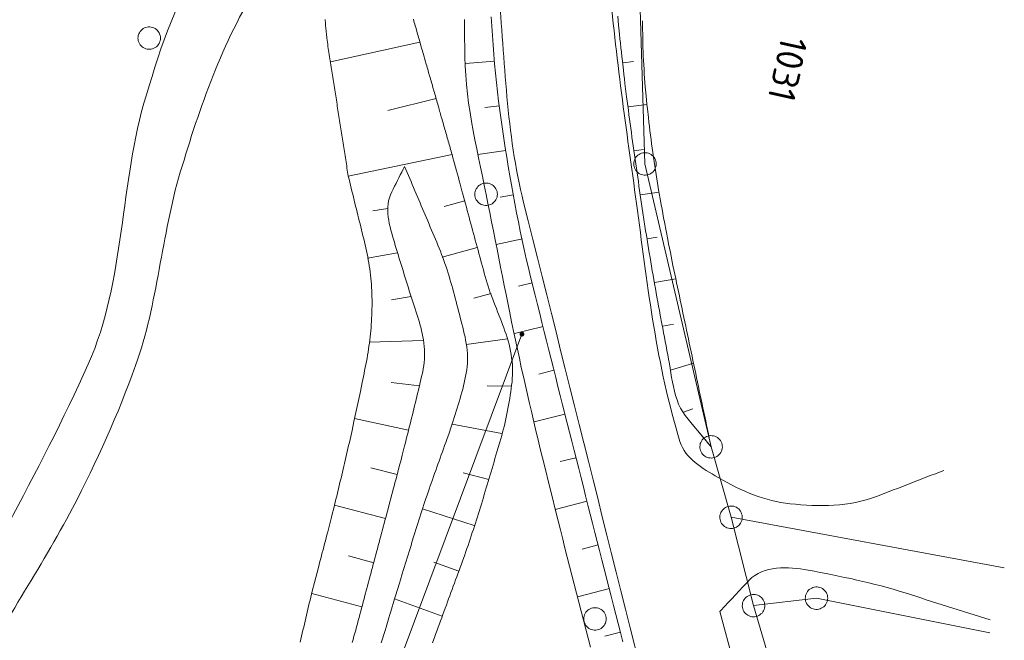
# Model space of a CAD drawing. Header units: metres. Extents: x 3425540 to 3446143, y 5432760 to 5444637.
# Tile 160 of 256: x 3436002 to 3436068, y 5439991 to 5440033. Entities that reach past the tile are written whole.
import ezdxf
from ezdxf.enums import TextEntityAlignment as Align

# ---------------------------------------------------------------- set-up
doc = ezdxf.new("R2010")
doc.units = ezdxf.units.M
for name, color, linetype, lineweight in [('B_Bestand', 9, 'Continuous', 18), ('B_Böschung', 9, 'Continuous', 18), ('B_Flurgrenzen', 9, 'Continuous', 18)]:
    doc.layers.add(name, color=color, linetype=linetype, lineweight=lineweight)
doc.styles.get("Standard").update_dxf_attribs({"font": 'isocpeur.ttf'})

msp = doc.modelspace()

# ---------------------------------------------------------------- linework, layer by layer
at = {"layer": 'B_Bestand'}
for points, knots in [([(3435979.664, 5439954.64), (3435980.099, 5439954.133), (3435980.533, 5439953.626), (3435980.968, 5439953.119), (3435981.674, 5439952.296), (3435983.208, 5439952.194), (3435984.18, 5439952.598), (3435985.113, 5439952.986), (3435986.144, 5439953.637), (3435986.545, 5439954.639), (3435987.66, 5439957.43), (3435988.165, 5439960.212), (3435988.668, 5439963.069), (3435989.164, 5439965.886), (3435989.43, 5439968.731), (3435990.015, 5439971.531), (3435990.706, 5439974.84), (3435991.557, 5439978.108), (3435992.813, 5439981.261), (3435993.775, 5439983.675), (3435994.877, 5439986), (3435995.968, 5439988.341), (3435999.348, 5439995.592), (3436003.513, 5440002.473), (3436006.781, 5440009.776), (3436009.279, 5440015.361), (3436008.848, 5440021.843), (3436010.658, 5440027.719), (3436011.667, 5440030.993), (3436012.613, 5440034.354), (3436014.896, 5440037.028), (3436019.574, 5440042.508), (3436025.631, 5440046.002), (3436030.598, 5440050.909), (3436031.346, 5440051.649), (3436032.09, 5440052.372), (3436032.764, 5440053.207), (3436033.592, 5440054.234), (3436034.276, 5440055.379), (3436034.576, 5440056.638), (3436038.384, 5440072.62), (3436042.051, 5440088.609), (3436045.722, 5440104.617), (3436049.03, 5440119.044), (3436052.285, 5440133.477), (3436055.534, 5440147.909), (3436055.814, 5440149.153), (3436056.312, 5440150.471), (3436055.511, 5440151.734), (3436054.876, 5440152.734), (3436053.924, 5440153.45), (3436053.074, 5440153.531), (3436052.45, 5440153.591), (3436051.68, 5440153.123), (3436051.143, 5440152.432), (3436050.255, 5440151.29), (3436050.152, 5440150.158), (3436049.995, 5440148.944), (3436049.609, 5440145.952), (3436049.223, 5440142.959), (3436048.837, 5440139.966)], [0, 0, 0, 0, 0.008363, 0.008363, 0.008363, 0.021947, 0.021947, 0.021947, 0.034987, 0.034987, 0.034987, 0.071277, 0.071277, 0.071277, 0.107045, 0.107045, 0.107045, 0.149309, 0.149309, 0.149309, 0.181665, 0.181665, 0.181665, 0.281885, 0.281885, 0.281885, 0.358515, 0.358515, 0.358515, 0.401212, 0.401212, 0.401212, 0.4887, 0.4887, 0.4887, 0.501882, 0.501882, 0.501882, 0.518079, 0.518079, 0.518079, 0.723698, 0.723698, 0.723698, 0.909001, 0.909001, 0.909001, 0.924968, 0.924968, 0.924968, 0.937608, 0.937608, 0.937608, 0.946883, 0.946883, 0.946883, 0.962212, 0.962212, 0.962212, 1, 1, 1, 1]), ([(3436063.789, 5440002.697), (3436062.295, 5440002.119), (3436060.802, 5440001.541), (3436059.308, 5440000.963), (3436057.515, 5440000.269), (3436055.451, 5440000.274), (3436053.561, 5440000.478), (3436051.888, 5440000.658), (3436050.33, 5440001.297), (3436048.765, 5440002.222), (3436047.69, 5440002.857), (3436046.561, 5440003.483), (3436046.212, 5440004.623), (3436044.652, 5440009.714), (3436044.072, 5440014.839), (3436043.379, 5440020.015), (3436042.719, 5440024.941), (3436041.976, 5440029.848), (3436041.547, 5440034.797), (3436041.155, 5440039.311), (3436041.373, 5440043.854), (3436041.41, 5440048.381), (3436041.445, 5440052.634), (3436041.36, 5440056.859), (3436042.829, 5440061.063), (3436042.993, 5440061.532), (3436043.442, 5440061.836), (3436043.89, 5440062.009), (3436044.915, 5440062.404), (3436045.97, 5440062.615), (3436046.99, 5440062.98), (3436048.723, 5440063.601), (3436050.434, 5440064.213), (3436052.12, 5440065.027), (3436053.576, 5440065.73), (3436054.689, 5440066.885), (3436055.567, 5440068.321), (3436056.49, 5440069.83), (3436057.131, 5440071.37), (3436057.268, 5440073.035), (3436057.386, 5440074.471), (3436057.504, 5440075.907), (3436057.622, 5440077.343)], [0, 0, 0, 0, 0.047872, 0.047872, 0.047872, 0.105336, 0.105336, 0.105336, 0.156182, 0.156182, 0.156182, 0.1911, 0.1911, 0.1911, 0.347034, 0.347034, 0.347034, 0.49544, 0.49544, 0.49544, 0.630791, 0.630791, 0.630791, 0.757936, 0.757936, 0.757936, 0.772099, 0.772099, 0.772099, 0.804465, 0.804465, 0.804465, 0.859497, 0.859497, 0.859497, 0.907001, 0.907001, 0.907001, 0.956933, 0.956933, 0.956933, 1, 1, 1, 1]), ([(3436005.172, 5439948.167), (3436000.945, 5439949.022), (3435996.719, 5439949.877), (3435992.492, 5439950.732), (3435991.481, 5439950.937), (3435990.603, 5439951.829), (3435990.236, 5439952.85), (3435989.772, 5439954.142), (3435989.891, 5439955.474), (3435990.077, 5439956.761), (3435990.651, 5439960.731), (3435991.181, 5439964.716), (3435992.143, 5439968.658), (3435993.169, 5439972.861), (3435994.254, 5439976.966), (3435995.728, 5439981.022), (3435996.644, 5439983.544), (3435997.724, 5439985.97), (3435998.941, 5439988.35), (3436001.018, 5439992.411), (3436003.62, 5439996.149), (3436005.738, 5440000.193), (3436007.348, 5440003.268), (3436008.768, 5440006.424), (3436009.94, 5440009.687), (3436011.432, 5440013.842), (3436011.65, 5440018.33), (3436012.918, 5440022.565), (3436014.227, 5440026.935), (3436015.68, 5440031.196), (3436018.172, 5440035.152), (3436020.191, 5440038.358), (3436022.776, 5440040.868), (3436025.518, 5440043.409), (3436027.204, 5440044.971), (3436028.808, 5440046.303), (3436030.812, 5440047.666), (3436031.332, 5440048.02), (3436031.87, 5440048.307), (3436032.402, 5440048.429), (3436032.774, 5440048.515), (3436033.168, 5440048.299), (3436033.537, 5440047.944), (3436033.96, 5440047.537), (3436034.078, 5440047.123), (3436034.114, 5440046.652), (3436034.416, 5440042.679), (3436033.77, 5440038.676), (3436034.126, 5440034.72), (3436034.551, 5440029.991), (3436034.637, 5440025.166), (3436035.792, 5440020.554), (3436042.377, 5439994.271), (3436048.961, 5439967.988), (3436055.546, 5439941.704)], [0, 0, 0, 0, 0.055397, 0.055397, 0.055397, 0.068647, 0.068647, 0.068647, 0.085409, 0.085409, 0.085409, 0.137115, 0.137115, 0.137115, 0.19224, 0.19224, 0.19224, 0.226503, 0.226503, 0.226503, 0.284974, 0.284974, 0.284974, 0.329433, 0.329433, 0.329433, 0.386033, 0.386033, 0.386033, 0.444439, 0.444439, 0.444439, 0.491763, 0.491763, 0.491763, 0.520853, 0.520853, 0.520853, 0.528405, 0.528405, 0.528405, 0.53369, 0.53369, 0.53369, 0.539749, 0.539749, 0.539749, 0.590843, 0.590843, 0.590843, 0.651922, 0.651922, 0.651922, 1, 1, 1, 1]), ([(3436066.879, 5439992.736), (3436064.989, 5439993.336), (3436063.1, 5439993.936), (3436061.21, 5439994.535), (3436059.1, 5439995.205), (3436056.902, 5439995.652), (3436054.745, 5439996.057), (3436053.456, 5439996.3), (3436051.737, 5439996.353), (3436050.831, 5439995.388), (3436050.178, 5439994.693), (3436049.525, 5439993.997), (3436048.872, 5439993.301)], [0, 0, 0, 0, 0.306222, 0.306222, 0.306222, 0.648184, 0.648184, 0.648184, 0.852625, 0.852625, 0.852625, 1, 1, 1, 1])]:
    msp.add_open_spline(points, degree=3, knots=knots, dxfattribs=at)
at = {"layer": 'B_Böschung'}
for p, q in [((3436028.888, 5440031.233), (3436022.92, 5440029.923)), ((3436033.85, 5440029.974), (3436031.93, 5440029.814)), ((3436042.428, 5440029.867), (3436043.108, 5440029.943)), ((3436029.959, 5440027.495), (3436026.754, 5440026.695)), ((3436034.194, 5440026.993), (3436033.202, 5440026.878)), ((3436042.748, 5440026.924), (3436044.028, 5440027.086)), ((3436031.029, 5440023.757), (3436024.112, 5440022.302)), ((3436034.618, 5440024.023), (3436032.754, 5440023.744)), ((3436043.161, 5440023.992), (3436043.781, 5440024.079)), ((3436035.114, 5440021.063), (3436034.241, 5440020.904)), ((3436043.574, 5440021.06), (3436044.822, 5440021.246)), ((3436031.867, 5440020.662), (3436030.51, 5440020.289)), ((3436026.758, 5440020.155), (3436025.738, 5440019.994)), ((3436044.03, 5440018.135), (3436044.701, 5440018.24)), ((3436035.719, 5440018.124), (3436033.963, 5440017.757)), ((3436027.398, 5440017.191), (3436025.387, 5440016.852)), ((3436032.704, 5440017.566), (3436030.364, 5440016.901)), ((3436036.361, 5440015.193), (3436035.459, 5440014.982)), ((3436044.509, 5440015.213), (3436045.932, 5440015.469)), ((3436033.623, 5440014.496), (3436032.467, 5440014.184)), ((3436028.302, 5440014.283), (3436026.984, 5440014.077)), ((3436045.047, 5440012.302), (3436045.792, 5440012.449)), ((3436037.089, 5440012.281), (3436035.184, 5440011.813)), ((3436029.121, 5440011.352), (3436025.509, 5440011.254)), ((3436034.712, 5440011.479), (3436031.967, 5440011.08)), ((3436045.577, 5440009.389), (3436047.117, 5440009.837)), ((3436037.818, 5440009.37), (3436036.815, 5440009.119)), ((3436028.847, 5440008.342), (3436026.96, 5440008.552)), ((3436034.973, 5440008.31), (3436033.37, 5440008.327)), ((3436038.546, 5440006.458), (3436036.49, 5440005.94)), ((3436046.445, 5440006.584), (3436047.078, 5440006.8)), ((3436028.127, 5440005.383), (3436024.523, 5440006.149)), ((3436034.354, 5440005.167), (3436031.023, 5440005.783)), ((3436047.47, 5440005.257), (3436048.288, 5440004.272)), ((3436039.283, 5440003.549), (3436038.24, 5440003.285)), ((3436027.366, 5440002.434), (3436025.621, 5440002.865)), ((3436033.466, 5440002.086), (3436031.757, 5440002.548)), ((3436040.02, 5440000.64), (3436037.902, 5440000.103)), ((3436026.59, 5439999.488), (3436023.189, 5440000.383)), ((3436032.504, 5439999.027), (3436029.065, 5440000.145)), ((3436040.756, 5439997.73), (3436039.7, 5439997.461)), ((3436025.804, 5439996.546), (3436024.119, 5439996.997)), ((3436031.479, 5439995.989), (3436029.806, 5439996.575)), ((3436041.507, 5439994.825), (3436039.387, 5439994.279)), ((3436025.016, 5439993.604), (3436021.692, 5439994.488)), ((3436030.372, 5439992.979), (3436027.198, 5439994.133)), ((3436042.259, 5439991.919), (3436041.196, 5439991.644))]:
    msp.add_line(p, q, dxfattribs=at)
for points in [[(3436024.112, 5440022.302), (3436024.091, 5440022.439), (3436024.069, 5440022.577), (3436024.048, 5440022.714), (3436024.026, 5440022.852), (3436024.005, 5440022.989), (3436023.983, 5440023.126), (3436023.962, 5440023.264), (3436023.94, 5440023.401), (3436023.919, 5440023.539), (3436023.897, 5440023.676), (3436023.876, 5440023.813), (3436023.854, 5440023.951), (3436023.833, 5440024.088), (3436023.811, 5440024.226), (3436023.79, 5440024.363), (3436023.768, 5440024.5), (3436023.747, 5440024.638), (3436023.725, 5440024.775), (3436023.704, 5440024.913), (3436023.682, 5440025.05), (3436023.661, 5440025.187), (3436023.639, 5440025.325), (3436023.618, 5440025.462), (3436023.596, 5440025.6), (3436023.575, 5440025.737), (3436023.553, 5440025.874), (3436023.532, 5440026.012), (3436023.51, 5440026.149), (3436023.489, 5440026.287), (3436023.467, 5440026.424), (3436023.446, 5440026.561), (3436023.424, 5440026.699), (3436023.403, 5440026.836), (3436023.381, 5440026.974), (3436023.36, 5440027.111), (3436023.338, 5440027.248), (3436023.317, 5440027.386), (3436023.295, 5440027.523), (3436023.274, 5440027.661), (3436023.252, 5440027.798), (3436023.231, 5440027.935), (3436023.209, 5440028.073), (3436023.188, 5440028.21), (3436023.166, 5440028.348), (3436023.145, 5440028.485), (3436023.123, 5440028.622), (3436023.102, 5440028.76), (3436023.08, 5440028.897), (3436023.059, 5440029.035), (3436023.037, 5440029.172), (3436023.016, 5440029.309), (3436022.994, 5440029.447), (3436022.973, 5440029.584), (3436022.951, 5440029.722), (3436022.93, 5440029.859), (3436022.908, 5440029.996), (3436022.887, 5440030.134), (3436022.865, 5440030.271), (3436022.844, 5440030.409), (3436022.822, 5440030.546), (3436022.801, 5440030.683), (3436022.779, 5440030.821), (3436022.759, 5440030.958), (3436022.739, 5440031.096), (3436022.721, 5440031.233), (3436022.703, 5440031.371), (3436022.686, 5440031.509), (3436022.654, 5440031.785), (3436022.64, 5440031.923), (3436022.614, 5440032.199), (3436022.603, 5440032.337), (3436022.592, 5440032.476), (3436022.574, 5440032.752)], [(3436028.447, 5440032.775), (3436028.511, 5440032.553), (3436028.543, 5440032.441), (3436028.574, 5440032.33), (3436028.606, 5440032.218), (3436028.702, 5440031.885), (3436028.734, 5440031.773), (3436028.765, 5440031.662), (3436028.797, 5440031.551), (3436028.829, 5440031.439), (3436028.925, 5440031.106), (3436028.956, 5440030.994), (3436029.02, 5440030.772), (3436029.052, 5440030.66), (3436029.085, 5440030.549), (3436029.116, 5440030.437), (3436029.147, 5440030.326), (3436029.211, 5440030.104), (3436029.244, 5440029.992), (3436029.308, 5440029.77), (3436029.34, 5440029.658), (3436029.371, 5440029.547), (3436029.403, 5440029.435), (3436029.435, 5440029.324), (3436029.467, 5440029.212), (3436029.531, 5440028.99), (3436029.562, 5440028.878), (3436029.594, 5440028.767), (3436029.626, 5440028.655), (3436029.658, 5440028.545), (3436029.691, 5440028.433), (3436029.722, 5440028.322), (3436029.753, 5440028.21), (3436029.817, 5440027.988), (3436029.85, 5440027.876), (3436029.882, 5440027.766), (3436029.913, 5440027.653), (3436029.944, 5440027.543), (3436029.976, 5440027.431), (3436030.009, 5440027.32), (3436030.041, 5440027.209), (3436030.073, 5440027.097), (3436030.105, 5440026.987), (3436030.137, 5440026.874), (3436030.168, 5440026.764), (3436030.2, 5440026.651), (3436030.232, 5440026.541), (3436030.264, 5440026.429), (3436030.328, 5440026.207), (3436030.359, 5440026.095), (3436030.391, 5440025.984), (3436030.423, 5440025.872), (3436030.455, 5440025.761), (3436030.488, 5440025.649), (3436030.519, 5440025.538), (3436030.55, 5440025.428), (3436030.582, 5440025.316), (3436030.614, 5440025.205), (3436030.647, 5440025.093), (3436030.679, 5440024.982), (3436030.711, 5440024.87), (3436030.741, 5440024.759), (3436030.773, 5440024.647), (3436030.806, 5440024.536), (3436030.838, 5440024.426), (3436030.87, 5440024.313), (3436030.902, 5440024.203), (3436030.932, 5440024.09), (3436030.965, 5440023.98), (3436030.997, 5440023.867), (3436031.029, 5440023.757)], [(3436031.86, 5440032.744), (3436031.863, 5440032.125), (3436031.866, 5440031.505), (3436031.872, 5440030.886), (3436031.884, 5440030.267), (3436031.905, 5440029.648), (3436031.938, 5440029.029), (3436031.985, 5440028.411), (3436032.049, 5440027.794), (3436032.132, 5440027.177), (3436032.227, 5440026.563), (3436032.33, 5440025.951), (3436032.44, 5440025.341), (3436032.555, 5440024.733), (3436032.675, 5440024.126), (3436032.797, 5440023.52), (3436032.922, 5440022.915), (3436033.048, 5440022.309), (3436033.173, 5440021.703), (3436033.297, 5440021.097), (3436033.42, 5440020.489), (3436033.542, 5440019.882), (3436033.663, 5440019.275), (3436033.784, 5440018.667), (3436033.904, 5440018.06), (3436034.024, 5440017.452), (3436034.144, 5440016.845), (3436034.265, 5440016.237), (3436034.385, 5440015.63), (3436034.507, 5440015.023), (3436034.628, 5440014.416), (3436034.874, 5440013.202), (3436034.998, 5440012.596), (3436035.124, 5440011.989), (3436035.251, 5440011.383), (3436035.379, 5440010.778), (3436035.51, 5440010.172), (3436035.642, 5440009.567), (3436035.776, 5440008.963), (3436035.912, 5440008.359), (3436036.05, 5440007.755), (3436036.19, 5440007.151), (3436036.331, 5440006.548), (3436036.474, 5440005.946), (3436036.617, 5440005.343), (3436036.761, 5440004.741), (3436036.906, 5440004.139), (3436037.052, 5440003.537), (3436037.199, 5440002.935), (3436037.495, 5440001.733), (3436037.644, 5440001.132), (3436037.944, 5439999.93), (3436038.095, 5439999.33), (3436038.247, 5439998.73), (3436038.399, 5439998.128), (3436038.551, 5439997.528), (3436038.857, 5439996.328), (3436039.011, 5439995.728), (3436039.165, 5439995.129), (3436039.627, 5439993.329), (3436039.782, 5439992.73), (3436039.936, 5439992.13), (3436040.091, 5439991.53), (3436040.246, 5439990.931)], [(3436042.403, 5439991.278), (3436042.247, 5439991.887), (3436042.091, 5439992.494), (3436041.781, 5439993.708), (3436041.625, 5439994.315), (3436041.471, 5439994.923), (3436041.161, 5439996.137), (3436041.006, 5439996.745), (3436040.852, 5439997.353), (3436040.698, 5439997.96), (3436040.544, 5439998.568), (3436040.389, 5439999.175), (3436040.236, 5439999.782), (3436040.082, 5440000.39), (3436039.927, 5440000.997), (3436039.774, 5440001.605), (3436039.619, 5440002.212), (3436039.466, 5440002.82), (3436039.158, 5440004.036), (3436039.004, 5440004.643), (3436038.851, 5440005.251), (3436038.697, 5440005.859), (3436038.391, 5440007.075), (3436038.238, 5440007.682), (3436038.084, 5440008.29), (3436037.932, 5440008.897), (3436037.779, 5440009.505), (3436037.475, 5440010.721), (3436037.322, 5440011.329), (3436037.17, 5440011.938), (3436037.018, 5440012.546), (3436036.867, 5440013.155), (3436036.716, 5440013.763), (3436036.564, 5440014.372), (3436036.264, 5440015.59), (3436036.116, 5440016.199), (3436035.974, 5440016.809), (3436035.836, 5440017.42), (3436035.703, 5440018.032), (3436035.574, 5440018.645), (3436035.449, 5440019.259), (3436035.328, 5440019.873), (3436035.21, 5440020.489), (3436035.096, 5440021.105), (3436034.985, 5440021.722), (3436034.878, 5440022.34), (3436034.773, 5440022.959), (3436034.671, 5440023.578), (3436034.571, 5440024.198), (3436034.475, 5440024.819), (3436034.38, 5440025.441), (3436034.29, 5440026.063), (3436034.204, 5440026.685), (3436034.125, 5440027.308), (3436034.052, 5440027.931), (3436033.983, 5440028.555), (3436033.92, 5440029.179), (3436033.862, 5440029.803), (3436033.809, 5440030.427), (3436033.761, 5440031.052), (3436033.717, 5440031.677), (3436033.675, 5440032.302), (3436033.64, 5440032.927)], [(3436048.288, 5440004.272), (3436048.096, 5440004.503), (3436047.904, 5440004.733), (3436047.712, 5440004.964), (3436047.52, 5440005.196), (3436047.136, 5440005.658), (3436046.944, 5440005.888), (3436046.752, 5440006.119), (3436046.564, 5440006.352), (3436046.398, 5440006.597), (3436046.251, 5440006.855), (3436046.124, 5440007.125), (3436046.017, 5440007.403), (3436045.923, 5440007.69), (3436045.844, 5440007.984), (3436045.775, 5440008.284), (3436045.713, 5440008.587), (3436045.658, 5440008.892), (3436045.608, 5440009.198), (3436045.559, 5440009.503), (3436045.509, 5440009.805), (3436045.456, 5440010.104), (3436045.4, 5440010.4), (3436045.343, 5440010.695), (3436045.287, 5440010.991), (3436045.232, 5440011.285), (3436045.175, 5440011.581), (3436045.119, 5440011.876), (3436045.064, 5440012.172), (3436045.009, 5440012.466), (3436044.899, 5440013.056), (3436044.844, 5440013.352), (3436044.791, 5440013.647), (3436044.737, 5440013.942), (3436044.682, 5440014.237), (3436044.629, 5440014.532), (3436044.576, 5440014.828), (3436044.524, 5440015.123), (3436044.471, 5440015.418), (3436044.418, 5440015.714), (3436044.367, 5440016.01), (3436044.316, 5440016.305), (3436044.216, 5440016.897), (3436044.167, 5440017.193), (3436044.117, 5440017.489), (3436044.068, 5440017.785), (3436044.02, 5440018.081), (3436043.972, 5440018.378), (3436043.926, 5440018.674), (3436043.879, 5440018.971), (3436043.744, 5440019.862), (3436043.7, 5440020.159), (3436043.656, 5440020.457), (3436043.612, 5440020.754), (3436043.569, 5440021.052), (3436043.526, 5440021.349), (3436043.482, 5440021.647), (3436043.439, 5440021.944), (3436043.395, 5440022.241), (3436043.352, 5440022.539), (3436043.309, 5440022.836), (3436043.225, 5440023.43), (3436043.182, 5440023.727), (3436043.14, 5440024.025), (3436043.098, 5440024.322), (3436043.056, 5440024.62), (3436043.015, 5440024.917), (3436042.974, 5440025.215), (3436042.933, 5440025.512), (3436042.853, 5440026.106), (3436042.814, 5440026.404), (3436042.775, 5440026.701), (3436042.697, 5440027.297), (3436042.659, 5440027.594), (3436042.548, 5440028.488), (3436042.512, 5440028.785), (3436042.476, 5440029.083), (3436042.441, 5440029.381), (3436042.373, 5440029.977), (3436042.34, 5440030.275), (3436042.307, 5440030.574), (3436042.276, 5440030.872), (3436042.244, 5440031.171), (3436042.213, 5440031.469), (3436042.183, 5440031.768), (3436042.125, 5440032.366), (3436042.071, 5440032.964)], [(3436043.724, 5440032.662), (3436043.725, 5440032.368), (3436043.727, 5440032.075), (3436043.73, 5440031.781), (3436043.734, 5440031.487), (3436043.739, 5440031.193), (3436043.746, 5440030.899), (3436043.755, 5440030.606), (3436043.767, 5440030.312), (3436043.781, 5440030.018), (3436043.798, 5440029.725), (3436043.816, 5440029.431), (3436043.836, 5440029.138), (3436043.857, 5440028.845), (3436043.903, 5440028.259), (3436043.955, 5440027.673), (3436043.983, 5440027.38), (3436044.011, 5440027.088), (3436044.041, 5440026.795), (3436044.105, 5440026.211), (3436044.139, 5440025.918), (3436044.173, 5440025.626), (3436044.209, 5440025.335), (3436044.246, 5440025.043), (3436044.284, 5440024.751), (3436044.322, 5440024.46), (3436044.362, 5440024.168), (3436044.403, 5440023.877), (3436044.445, 5440023.586), (3436044.488, 5440023.295), (3436044.532, 5440023.004), (3436044.622, 5440022.422), (3436044.716, 5440021.842), (3436044.764, 5440021.551), (3436044.813, 5440021.261), (3436044.913, 5440020.681), (3436044.964, 5440020.391), (3436045.016, 5440020.102), (3436045.069, 5440019.812), (3436045.122, 5440019.523), (3436045.176, 5440019.234), (3436045.286, 5440018.656), (3436045.398, 5440018.078), (3436045.455, 5440017.79), (3436045.513, 5440017.501), (3436045.571, 5440017.213), (3436045.748, 5440016.349), (3436045.868, 5440015.773), (3436045.929, 5440015.486), (3436045.989, 5440015.198), (3436046.05, 5440014.911), (3436046.11, 5440014.623), (3436046.171, 5440014.336), (3436046.231, 5440014.048), (3436046.292, 5440013.761), (3436046.352, 5440013.473), (3436046.413, 5440013.186), (3436046.473, 5440012.898), (3436046.534, 5440012.611), (3436046.594, 5440012.323), (3436046.655, 5440012.036), (3436046.715, 5440011.748), (3436046.776, 5440011.46), (3436046.836, 5440011.173), (3436046.897, 5440010.885), (3436046.957, 5440010.598), (3436047.018, 5440010.31), (3436047.078, 5440010.023), (3436047.139, 5440009.735), (3436047.199, 5440009.448), (3436047.26, 5440009.16), (3436047.32, 5440008.873), (3436047.381, 5440008.585), (3436047.441, 5440008.298), (3436047.502, 5440008.01), (3436047.562, 5440007.722), (3436047.623, 5440007.435), (3436047.683, 5440007.147), (3436047.744, 5440006.86), (3436047.804, 5440006.572), (3436047.865, 5440006.285), (3436047.925, 5440005.997), (3436047.986, 5440005.71), (3436048.046, 5440005.422), (3436048.107, 5440005.135), (3436048.167, 5440004.847), (3436048.228, 5440004.56), (3436048.288, 5440004.272)], [(3436031.029, 5440023.757), (3436031.088, 5440023.537), (3436031.149, 5440023.318), (3436031.326, 5440022.658), (3436031.386, 5440022.437), (3436031.445, 5440022.217), (3436031.504, 5440021.998), (3436031.565, 5440021.778), (3436031.683, 5440021.338), (3436031.744, 5440021.119), (3436031.921, 5440020.459), (3436031.981, 5440020.238), (3436032.04, 5440020.018), (3436032.099, 5440019.799), (3436032.16, 5440019.579), (3436032.219, 5440019.359), (3436032.278, 5440019.14), (3436032.339, 5440018.92), (3436032.398, 5440018.7), (3436032.457, 5440018.481), (3436032.517, 5440018.26), (3436032.577, 5440018.04), (3436032.635, 5440017.82), (3436032.694, 5440017.6), (3436032.755, 5440017.38), (3436032.814, 5440017.161), (3436032.873, 5440016.941), (3436032.993, 5440016.501), (3436033.052, 5440016.282), (3436033.112, 5440016.061), (3436033.172, 5440015.841), (3436033.231, 5440015.621), (3436033.292, 5440015.403), (3436033.357, 5440015.185), (3436033.426, 5440014.969), (3436033.498, 5440014.754), (3436033.574, 5440014.54), (3436033.652, 5440014.328), (3436033.733, 5440014.116), (3436033.815, 5440013.905), (3436033.897, 5440013.693), (3436033.981, 5440013.482), (3436034.064, 5440013.271), (3436034.232, 5440012.847), (3436034.314, 5440012.634), (3436034.395, 5440012.42), (3436034.474, 5440012.205), (3436034.55, 5440011.989), (3436034.624, 5440011.771), (3436034.694, 5440011.551), (3436034.76, 5440011.329), (3436034.821, 5440011.106), (3436034.876, 5440010.881), (3436034.924, 5440010.655), (3436034.965, 5440010.429), (3436034.998, 5440010.201), (3436035.025, 5440009.972), (3436035.044, 5440009.744), (3436035.055, 5440009.516), (3436035.058, 5440009.288), (3436035.054, 5440009.061), (3436035.041, 5440008.835), (3436035.021, 5440008.611), (3436034.996, 5440008.386), (3436034.967, 5440008.161), (3436034.937, 5440007.937), (3436034.905, 5440007.713), (3436034.87, 5440007.488), (3436034.833, 5440007.263), (3436034.793, 5440007.039), (3436034.752, 5440006.815), (3436034.708, 5440006.592), (3436034.662, 5440006.368), (3436034.614, 5440006.145), (3436034.563, 5440005.922), (3436034.51, 5440005.699), (3436034.455, 5440005.476), (3436034.398, 5440005.254), (3436034.338, 5440005.032), (3436034.276, 5440004.811), (3436034.212, 5440004.591), (3436034.082, 5440004.151), (3436034.017, 5440003.93), (3436033.951, 5440003.71), (3436033.886, 5440003.491), (3436033.822, 5440003.271), (3436033.757, 5440003.051), (3436033.692, 5440002.832), (3436033.628, 5440002.613), (3436033.562, 5440002.395), (3436033.497, 5440002.176), (3436033.433, 5440001.958), (3436033.369, 5440001.742)], [(3436027.443, 5440002.699), (3436027.549, 5440003.109), (3436027.603, 5440003.314), (3436027.656, 5440003.519), (3436027.709, 5440003.725), (3436027.865, 5440004.34), (3436027.918, 5440004.545), (3436027.97, 5440004.751), (3436028.022, 5440004.956), (3436028.074, 5440005.16), (3436028.125, 5440005.366), (3436028.177, 5440005.571), (3436028.229, 5440005.777), (3436028.28, 5440005.982), (3436028.331, 5440006.188), (3436028.382, 5440006.393), (3436028.433, 5440006.599), (3436028.483, 5440006.804), (3436028.534, 5440007.01), (3436028.583, 5440007.215), (3436028.633, 5440007.42), (3436028.683, 5440007.626), (3436028.732, 5440007.832), (3436028.781, 5440008.037), (3436028.831, 5440008.243), (3436028.879, 5440008.448), (3436028.977, 5440008.86), (3436029.071, 5440009.272), (3436029.112, 5440009.479), (3436029.143, 5440009.688), (3436029.167, 5440009.9), (3436029.182, 5440010.112), (3436029.189, 5440010.325), (3436029.188, 5440010.539), (3436029.18, 5440010.753), (3436029.165, 5440010.968), (3436029.143, 5440011.183), (3436029.114, 5440011.396), (3436029.079, 5440011.609), (3436029.039, 5440011.821), (3436028.992, 5440012.031), (3436028.941, 5440012.239), (3436028.885, 5440012.446), (3436028.825, 5440012.65), (3436028.762, 5440012.852), (3436028.698, 5440013.054), (3436028.633, 5440013.256), (3436028.569, 5440013.458), (3436028.504, 5440013.659), (3436028.438, 5440013.86), (3436028.308, 5440014.262), (3436028.242, 5440014.464), (3436028.178, 5440014.665), (3436028.113, 5440014.866), (3436027.987, 5440015.27), (3436027.924, 5440015.473), (3436027.862, 5440015.675), (3436027.736, 5440016.079), (3436027.675, 5440016.282), (3436027.612, 5440016.484), (3436027.55, 5440016.686), (3436027.489, 5440016.889), (3436027.427, 5440017.091), (3436027.365, 5440017.294), (3436027.305, 5440017.497), (3436027.244, 5440017.699), (3436027.182, 5440017.902), (3436027.123, 5440018.105), (3436027.062, 5440018.308), (3436027.003, 5440018.511), (3436026.945, 5440018.719), (3436026.892, 5440018.932), (3436026.844, 5440019.148), (3436026.803, 5440019.367), (3436026.771, 5440019.587), (3436026.749, 5440019.807), (3436026.739, 5440020.025), (3436026.742, 5440020.241), (3436026.76, 5440020.455), (3436026.795, 5440020.663), (3436026.847, 5440020.868), (3436026.919, 5440021.066), (3436027.008, 5440021.257), (3436027.104, 5440021.446), (3436027.198, 5440021.635), (3436027.295, 5440021.824), (3436027.389, 5440022.013), (3436027.485, 5440022.202), (3436027.579, 5440022.39), (3436027.676, 5440022.579), (3436027.77, 5440022.768), (3436027.866, 5440022.957)], [(3436027.866, 5440022.957), (3436027.951, 5440022.755), (3436028.037, 5440022.553), (3436028.122, 5440022.351), (3436028.208, 5440022.149), (3436028.293, 5440021.947), (3436028.379, 5440021.745), (3436028.464, 5440021.543), (3436028.55, 5440021.341), (3436028.635, 5440021.139), (3436028.721, 5440020.937), (3436028.806, 5440020.735), (3436028.892, 5440020.533), (3436028.977, 5440020.332), (3436029.063, 5440020.13), (3436029.148, 5440019.928), (3436029.234, 5440019.726), (3436029.319, 5440019.524), (3436029.405, 5440019.322), (3436029.49, 5440019.12), (3436029.576, 5440018.918), (3436029.661, 5440018.716), (3436029.747, 5440018.514), (3436029.832, 5440018.312), (3436029.918, 5440018.11), (3436030.003, 5440017.908), (3436030.089, 5440017.706), (3436030.172, 5440017.503), (3436030.253, 5440017.3), (3436030.332, 5440017.096), (3436030.408, 5440016.891), (3436030.482, 5440016.685), (3436030.554, 5440016.478), (3436030.624, 5440016.271), (3436030.692, 5440016.063), (3436030.758, 5440015.855), (3436030.823, 5440015.646), (3436030.887, 5440015.436), (3436030.949, 5440015.226), (3436031.01, 5440015.015), (3436031.069, 5440014.804), (3436031.128, 5440014.592), (3436031.186, 5440014.381), (3436031.243, 5440014.168), (3436031.299, 5440013.956), (3436031.355, 5440013.743), (3436031.411, 5440013.529), (3436031.466, 5440013.316), (3436031.521, 5440013.102), (3436031.575, 5440012.888), (3436031.685, 5440012.46), (3436031.74, 5440012.245), (3436031.792, 5440012.028), (3436031.842, 5440011.81), (3436031.889, 5440011.591), (3436031.932, 5440011.371), (3436031.97, 5440011.151), (3436032.002, 5440010.93), (3436032.028, 5440010.71), (3436032.048, 5440010.489), (3436032.059, 5440010.269), (3436032.062, 5440010.05), (3436032.056, 5440009.832), (3436032.04, 5440009.615), (3436032.013, 5440009.4), (3436031.975, 5440009.186), (3436031.932, 5440008.973), (3436031.886, 5440008.759), (3436031.838, 5440008.547), (3436031.787, 5440008.334), (3436031.734, 5440008.122), (3436031.679, 5440007.909), (3436031.621, 5440007.698), (3436031.562, 5440007.486), (3436031.501, 5440007.275), (3436031.439, 5440007.064), (3436031.375, 5440006.853), (3436031.309, 5440006.643), (3436031.242, 5440006.433), (3436031.174, 5440006.223), (3436031.106, 5440006.014), (3436031.036, 5440005.805), (3436030.965, 5440005.596), (3436030.823, 5440005.18), (3436030.679, 5440004.766), (3436030.606, 5440004.558), (3436030.532, 5440004.351), (3436030.458, 5440004.145), (3436030.385, 5440003.938), (3436030.31, 5440003.732), (3436030.236, 5440003.525), (3436030.162, 5440003.319), (3436030.088, 5440003.112), (3436030.013, 5440002.906), (3436029.939, 5440002.7), (3436029.865, 5440002.493), (3436029.792, 5440002.287), (3436029.718, 5440002.081)], [(3436023.675, 5440002.375), (3436023.816, 5440002.972), (3436023.862, 5440003.171), (3436023.909, 5440003.37), (3436023.955, 5440003.57), (3436024.001, 5440003.769), (3436024.046, 5440003.968), (3436024.092, 5440004.167), (3436024.137, 5440004.367), (3436024.182, 5440004.566), (3436024.227, 5440004.766), (3436024.272, 5440004.965), (3436024.316, 5440005.165), (3436024.36, 5440005.364), (3436024.492, 5440005.964), (3436024.535, 5440006.163), (3436024.707, 5440006.963), (3436024.917, 5440007.963), (3436025.04, 5440008.563), (3436025.081, 5440008.764), (3436025.122, 5440008.964), (3436025.162, 5440009.164), (3436025.203, 5440009.365), (3436025.243, 5440009.565), (3436025.282, 5440009.765), (3436025.321, 5440009.966), (3436025.359, 5440010.168), (3436025.394, 5440010.37), (3436025.428, 5440010.572), (3436025.459, 5440010.776), (3436025.489, 5440010.979), (3436025.517, 5440011.184), (3436025.543, 5440011.388), (3436025.567, 5440011.593), (3436025.589, 5440011.799), (3436025.609, 5440012.005), (3436025.627, 5440012.211), (3436025.643, 5440012.417), (3436025.657, 5440012.623), (3436025.669, 5440012.83), (3436025.678, 5440013.037), (3436025.686, 5440013.244), (3436025.691, 5440013.451), (3436025.694, 5440013.658), (3436025.694, 5440013.864), (3436025.693, 5440014.071), (3436025.689, 5440014.278), (3436025.682, 5440014.485), (3436025.673, 5440014.691), (3436025.662, 5440014.897), (3436025.649, 5440015.103), (3436025.632, 5440015.308), (3436025.614, 5440015.514), (3436025.593, 5440015.718), (3436025.569, 5440015.923), (3436025.542, 5440016.127), (3436025.513, 5440016.33), (3436025.482, 5440016.533), (3436025.447, 5440016.735), (3436025.41, 5440016.937), (3436025.371, 5440017.138), (3436025.328, 5440017.338), (3436025.283, 5440017.537), (3436025.235, 5440017.736), (3436025.186, 5440017.935), (3436025.137, 5440018.133), (3436025.088, 5440018.332), (3436025.039, 5440018.53), (3436024.991, 5440018.729), (3436024.942, 5440018.927), (3436024.893, 5440019.126), (3436024.844, 5440019.324), (3436024.795, 5440019.523), (3436024.747, 5440019.721), (3436024.698, 5440019.92), (3436024.649, 5440020.118), (3436024.6, 5440020.317), (3436024.551, 5440020.515), (3436024.502, 5440020.714), (3436024.454, 5440020.912), (3436024.405, 5440021.111), (3436024.356, 5440021.309), (3436024.307, 5440021.508), (3436024.258, 5440021.706), (3436024.21, 5440021.905), (3436024.161, 5440022.103), (3436024.112, 5440022.302)], [(3436024.379, 5439991.228), (3436024.435, 5439991.437), (3436024.491, 5439991.645), (3436024.548, 5439991.854), (3436024.604, 5439992.062), (3436024.659, 5439992.27), (3436024.715, 5439992.479), (3436024.771, 5439992.687), (3436024.827, 5439992.896), (3436024.883, 5439993.104), (3436024.938, 5439993.313), (3436024.995, 5439993.522), (3436025.051, 5439993.73), (3436025.106, 5439993.938), (3436025.163, 5439994.147), (3436025.219, 5439994.355), (3436025.329, 5439994.773), (3436025.386, 5439994.982), (3436025.442, 5439995.19), (3436025.497, 5439995.399), (3436025.554, 5439995.607), (3436025.61, 5439995.816), (3436025.665, 5439996.024), (3436025.72, 5439996.233), (3436025.777, 5439996.441), (3436025.833, 5439996.65), (3436025.888, 5439996.859), (3436025.944, 5439997.067), (3436026, 5439997.276), (3436026.056, 5439997.484), (3436026.111, 5439997.693), (3436026.167, 5439997.901), (3436026.223, 5439998.11), (3436026.278, 5439998.319), (3436026.334, 5439998.528), (3436026.39, 5439998.736), (3436026.446, 5439998.945), (3436026.501, 5439999.153), (3436026.556, 5439999.362), (3436026.612, 5439999.57), (3436026.836, 5440000.406), (3436026.891, 5440000.614), (3436026.946, 5440000.823), (3436027.002, 5440001.032), (3436027.058, 5440001.24), (3436027.113, 5440001.449), (3436027.169, 5440001.658), (3436027.224, 5440001.867), (3436027.279, 5440002.075), (3436027.389, 5440002.493), (3436027.443, 5440002.699)], [(3436020.915, 5439991.264), (3436020.96, 5439991.464), (3436021.004, 5439991.663), (3436021.049, 5439991.863), (3436021.093, 5439992.062), (3436021.139, 5439992.262), (3436021.184, 5439992.461), (3436021.231, 5439992.66), (3436021.277, 5439992.859), (3436021.324, 5439993.058), (3436021.372, 5439993.257), (3436021.42, 5439993.455), (3436021.468, 5439993.654), (3436021.516, 5439993.852), (3436021.565, 5439994.051), (3436021.614, 5439994.249), (3436021.664, 5439994.447), (3436021.714, 5439994.646), (3436021.864, 5439995.24), (3436022.119, 5439996.23), (3436022.171, 5439996.428), (3436022.222, 5439996.626), (3436022.274, 5439996.823), (3436022.325, 5439997.021), (3436022.377, 5439997.219), (3436022.428, 5439997.417), (3436022.532, 5439997.813), (3436022.583, 5439998.01), (3436022.635, 5439998.208), (3436022.686, 5439998.406), (3436022.738, 5439998.604), (3436022.942, 5439999.396), (3436022.992, 5439999.594), (3436023.043, 5439999.793), (3436023.143, 5440000.189), (3436023.192, 5440000.388), (3436023.242, 5440000.586), (3436023.291, 5440000.785), (3436023.34, 5440000.983), (3436023.389, 5440001.182), (3436023.437, 5440001.381), (3436023.485, 5440001.579), (3436023.533, 5440001.778), (3436023.58, 5440001.977), (3436023.628, 5440002.176), (3436023.675, 5440002.375)], [(3436029.718, 5440002.081), (3436029.572, 5440001.667), (3436029.5, 5440001.461), (3436029.429, 5440001.253), (3436029.357, 5440001.046), (3436029.287, 5440000.839), (3436029.217, 5440000.631), (3436029.148, 5440000.423), (3436029.08, 5440000.215), (3436029.012, 5440000.006), (3436028.814, 5439999.379), (3436028.749, 5439999.17), (3436028.683, 5439998.96), (3436028.618, 5439998.751), (3436028.552, 5439998.542), (3436028.487, 5439998.332), (3436028.357, 5439997.914), (3436028.292, 5439997.704), (3436028.228, 5439997.495), (3436028.163, 5439997.285), (3436028.098, 5439997.076), (3436028.034, 5439996.866), (3436027.969, 5439996.656), (3436027.905, 5439996.447), (3436027.841, 5439996.237), (3436027.776, 5439996.027), (3436027.712, 5439995.818), (3436027.584, 5439995.398), (3436027.52, 5439995.189), (3436027.264, 5439994.349), (3436027.2, 5439994.14), (3436026.944, 5439993.3), (3436026.88, 5439993.091), (3436026.817, 5439992.881), (3436026.625, 5439992.251), (3436026.561, 5439992.042), (3436026.305, 5439991.202)], [(3436033.369, 5440001.742), (3436033.304, 5440001.528), (3436033.241, 5440001.314), (3436033.176, 5440001.101), (3436033.111, 5440000.887), (3436032.981, 5440000.461), (3436032.915, 5440000.248), (3436032.85, 5440000.035), (3436032.784, 5439999.823), (3436032.717, 5439999.61), (3436032.65, 5439999.398), (3436032.582, 5439999.186), (3436032.514, 5439998.975), (3436032.445, 5439998.763), (3436032.375, 5439998.551), (3436032.306, 5439998.34), (3436032.236, 5439998.128), (3436032.165, 5439997.917), (3436032.093, 5439997.706), (3436032.021, 5439997.496), (3436031.947, 5439997.286), (3436031.873, 5439997.075), (3436031.723, 5439996.655), (3436031.646, 5439996.446), (3436031.57, 5439996.236), (3436031.493, 5439996.027), (3436031.417, 5439995.817), (3436031.34, 5439995.607), (3436031.262, 5439995.398), (3436031.185, 5439995.189), (3436031.108, 5439994.979), (3436031.03, 5439994.769), (3436030.954, 5439994.56), (3436030.876, 5439994.35), (3436030.8, 5439994.141), (3436030.723, 5439993.931), (3436030.645, 5439993.722), (3436030.568, 5439993.512), (3436030.414, 5439993.094), (3436030.337, 5439992.884), (3436030.259, 5439992.674), (3436030.183, 5439992.465), (3436030.106, 5439992.255), (3436030.028, 5439992.046), (3436029.952, 5439991.836), (3436029.874, 5439991.627), (3436029.72, 5439991.207)]]:
    msp.add_lwpolyline(points, dxfattribs=at)
at = {"layer": 'B_Flurgrenzen'}
for p, q in [((3436043.068, 5440049.445), (3436043.881, 5440023.125)), ((3436043.881, 5440023.125), (3436048.288, 5440004.272)), ((3436035.679, 5440011.782), (3436018.144, 5439964.923)), ((3436048.288, 5440004.272), (3436049.617, 5439999.579)), ((3436067.824, 5439996.202), (3436049.617, 5439999.579)), ((3436049.617, 5439999.579), (3436051.115, 5439993.689)), ((3436051.115, 5439993.689), (3436055.31, 5439994.186)), ((3436055.31, 5439994.186), (3436066.868, 5439991.879)), ((3436051.115, 5439993.689), (3436056.369, 5439975.719)), ((3436048.872, 5439993.301), (3436053.783, 5439975.049))]:
    msp.add_line(p, q, dxfattribs=at)
for points in [[(3436011.596, 5440031.508), (3436011.59, 5440031.602), (3436011.572, 5440031.691), (3436011.543, 5440031.786), (3436011.502, 5440031.868), (3436011.448, 5440031.945), (3436011.389, 5440032.022), (3436011.324, 5440032.087), (3436011.248, 5440032.14), (3436011.165, 5440032.187), (3436011.076, 5440032.217), (3436010.988, 5440032.24), (3436010.893, 5440032.252), (3436010.799, 5440032.252), (3436010.704, 5440032.24), (3436010.616, 5440032.217), (3436010.527, 5440032.187), (3436010.444, 5440032.14), (3436010.368, 5440032.087), (3436010.303, 5440032.022), (3436010.244, 5440031.945), (3436010.19, 5440031.868), (3436010.149, 5440031.786), (3436010.12, 5440031.691), (3436010.102, 5440031.602), (3436010.096, 5440031.508), (3436010.102, 5440031.414), (3436010.12, 5440031.325), (3436010.149, 5440031.23), (3436010.19, 5440031.148), (3436010.244, 5440031.071), (3436010.303, 5440030.994), (3436010.368, 5440030.929), (3436010.444, 5440030.876), (3436010.527, 5440030.829), (3436010.616, 5440030.799), (3436010.704, 5440030.776), (3436010.799, 5440030.764), (3436010.893, 5440030.764), (3436010.988, 5440030.776), (3436011.076, 5440030.799), (3436011.165, 5440030.829), (3436011.248, 5440030.876), (3436011.324, 5440030.929), (3436011.389, 5440030.994), (3436011.448, 5440031.071), (3436011.502, 5440031.148), (3436011.543, 5440031.23), (3436011.572, 5440031.325), (3436011.59, 5440031.414), (3436011.596, 5440031.508)], [(3436043.828, 5440022.377), (3436043.923, 5440022.376), (3436044.012, 5440022.388), (3436044.108, 5440022.411), (3436044.194, 5440022.446), (3436044.274, 5440022.494), (3436044.355, 5440022.547), (3436044.424, 5440022.607), (3436044.483, 5440022.68), (3436044.536, 5440022.759), (3436044.571, 5440022.846), (3436044.601, 5440022.932), (3436044.619, 5440023.026), (3436044.626, 5440023.12), (3436044.621, 5440023.215), (3436044.604, 5440023.305), (3436044.58, 5440023.396), (3436044.539, 5440023.481), (3436044.491, 5440023.562), (3436044.431, 5440023.631), (3436044.359, 5440023.695), (3436044.286, 5440023.754), (3436044.206, 5440023.801), (3436044.114, 5440023.837), (3436044.027, 5440023.861), (3436043.933, 5440023.873), (3436043.838, 5440023.874), (3436043.749, 5440023.863), (3436043.653, 5440023.84), (3436043.567, 5440023.804), (3436043.487, 5440023.757), (3436043.406, 5440023.703), (3436043.337, 5440023.643), (3436043.278, 5440023.57), (3436043.225, 5440023.491), (3436043.19, 5440023.405), (3436043.16, 5440023.318), (3436043.142, 5440023.225), (3436043.135, 5440023.13), (3436043.14, 5440023.035), (3436043.157, 5440022.945), (3436043.181, 5440022.855), (3436043.222, 5440022.769), (3436043.27, 5440022.689), (3436043.33, 5440022.619), (3436043.402, 5440022.555), (3436043.475, 5440022.497), (3436043.555, 5440022.45), (3436043.647, 5440022.413), (3436043.734, 5440022.39), (3436043.828, 5440022.377)], [(3436034.046, 5440021.103), (3436034.04, 5440021.197), (3436034.022, 5440021.286), (3436033.993, 5440021.381), (3436033.952, 5440021.463), (3436033.898, 5440021.54), (3436033.839, 5440021.617), (3436033.774, 5440021.682), (3436033.698, 5440021.735), (3436033.615, 5440021.782), (3436033.526, 5440021.812), (3436033.438, 5440021.835), (3436033.343, 5440021.847), (3436033.249, 5440021.847), (3436033.154, 5440021.835), (3436033.066, 5440021.812), (3436032.977, 5440021.782), (3436032.894, 5440021.735), (3436032.818, 5440021.682), (3436032.753, 5440021.617), (3436032.694, 5440021.54), (3436032.64, 5440021.463), (3436032.599, 5440021.381), (3436032.57, 5440021.286), (3436032.552, 5440021.197), (3436032.546, 5440021.103), (3436032.552, 5440021.009), (3436032.57, 5440020.92), (3436032.599, 5440020.825), (3436032.64, 5440020.743), (3436032.694, 5440020.666), (3436032.753, 5440020.589), (3436032.818, 5440020.524), (3436032.894, 5440020.471), (3436032.977, 5440020.424), (3436033.066, 5440020.394), (3436033.154, 5440020.371), (3436033.249, 5440020.359), (3436033.343, 5440020.359), (3436033.438, 5440020.371), (3436033.526, 5440020.394), (3436033.615, 5440020.424), (3436033.698, 5440020.471), (3436033.774, 5440020.524), (3436033.839, 5440020.589), (3436033.898, 5440020.666), (3436033.952, 5440020.743), (3436033.993, 5440020.825), (3436034.022, 5440020.92), (3436034.04, 5440021.009), (3436034.046, 5440021.103)], [(3436035.804, 5440011.782), (3436035.803, 5440011.798), (3436035.8, 5440011.813), (3436035.795, 5440011.828), (3436035.788, 5440011.842), (3436035.78, 5440011.856), (3436035.771, 5440011.868), (3436035.759, 5440011.878), (3436035.746, 5440011.887), (3436035.732, 5440011.895), (3436035.717, 5440011.901), (3436035.703, 5440011.905), (3436035.687, 5440011.907), (3436035.671, 5440011.907), (3436035.655, 5440011.905), (3436035.641, 5440011.901), (3436035.626, 5440011.895), (3436035.612, 5440011.887), (3436035.599, 5440011.878), (3436035.587, 5440011.868), (3436035.578, 5440011.856), (3436035.57, 5440011.842), (3436035.563, 5440011.828), (3436035.558, 5440011.813), (3436035.555, 5440011.798), (3436035.554, 5440011.782), (3436035.555, 5440011.766), (3436035.558, 5440011.751), (3436035.563, 5440011.736), (3436035.57, 5440011.722), (3436035.578, 5440011.708), (3436035.587, 5440011.696), (3436035.599, 5440011.686), (3436035.612, 5440011.677), (3436035.626, 5440011.669), (3436035.641, 5440011.663), (3436035.655, 5440011.659), (3436035.671, 5440011.657), (3436035.687, 5440011.657), (3436035.703, 5440011.659), (3436035.717, 5440011.663), (3436035.732, 5440011.669), (3436035.746, 5440011.677), (3436035.759, 5440011.686), (3436035.771, 5440011.696), (3436035.78, 5440011.708), (3436035.788, 5440011.722), (3436035.795, 5440011.736), (3436035.8, 5440011.751), (3436035.803, 5440011.766), (3436035.804, 5440011.782)], [(3436035.779, 5440011.782), (3436035.778, 5440011.796), (3436035.775, 5440011.81), (3436035.771, 5440011.822), (3436035.765, 5440011.835), (3436035.756, 5440011.847), (3436035.746, 5440011.857), (3436035.735, 5440011.866), (3436035.723, 5440011.873), (3436035.71, 5440011.877), (3436035.697, 5440011.88), (3436035.683, 5440011.882), (3436035.668, 5440011.881), (3436035.654, 5440011.879), (3436035.642, 5440011.876), (3436035.629, 5440011.869), (3436035.617, 5440011.861), (3436035.607, 5440011.852), (3436035.597, 5440011.841), (3436035.59, 5440011.829), (3436035.585, 5440011.816), (3436035.581, 5440011.803), (3436035.579, 5440011.789), (3436035.579, 5440011.775), (3436035.581, 5440011.761), (3436035.585, 5440011.748), (3436035.59, 5440011.735), (3436035.597, 5440011.723), (3436035.607, 5440011.712), (3436035.617, 5440011.703), (3436035.629, 5440011.695), (3436035.642, 5440011.688), (3436035.654, 5440011.685), (3436035.668, 5440011.683), (3436035.683, 5440011.682), (3436035.697, 5440011.684), (3436035.71, 5440011.687), (3436035.723, 5440011.691), (3436035.735, 5440011.698), (3436035.746, 5440011.707), (3436035.756, 5440011.717), (3436035.765, 5440011.729), (3436035.771, 5440011.742), (3436035.775, 5440011.754), (3436035.778, 5440011.768), (3436035.779, 5440011.782)], [(3436035.755, 5440011.782), (3436035.754, 5440011.794), (3436035.751, 5440011.806), (3436035.746, 5440011.817), (3436035.74, 5440011.827), (3436035.731, 5440011.837), (3436035.722, 5440011.844), (3436035.711, 5440011.851), (3436035.7, 5440011.855), (3436035.688, 5440011.857), (3436035.676, 5440011.858), (3436035.664, 5440011.856), (3436035.652, 5440011.853), (3436035.642, 5440011.848), (3436035.631, 5440011.841), (3436035.622, 5440011.832), (3436035.615, 5440011.822), (3436035.609, 5440011.812), (3436035.605, 5440011.8), (3436035.603, 5440011.788), (3436035.603, 5440011.776), (3436035.605, 5440011.764), (3436035.609, 5440011.752), (3436035.615, 5440011.742), (3436035.622, 5440011.732), (3436035.631, 5440011.723), (3436035.641, 5440011.716), (3436035.652, 5440011.711), (3436035.664, 5440011.708), (3436035.676, 5440011.706), (3436035.688, 5440011.707), (3436035.7, 5440011.709), (3436035.711, 5440011.713), (3436035.722, 5440011.72), (3436035.731, 5440011.727), (3436035.74, 5440011.737), (3436035.746, 5440011.747), (3436035.751, 5440011.758), (3436035.754, 5440011.77), (3436035.755, 5440011.782)], [(3436035.73, 5440011.782), (3436035.729, 5440011.792), (3436035.726, 5440011.802), (3436035.721, 5440011.811), (3436035.715, 5440011.818), (3436035.708, 5440011.824), (3436035.699, 5440011.829), (3436035.689, 5440011.832), (3436035.679, 5440011.833), (3436035.669, 5440011.832), (3436035.659, 5440011.829), (3436035.65, 5440011.824), (3436035.643, 5440011.818), (3436035.637, 5440011.811), (3436035.632, 5440011.802), (3436035.629, 5440011.792), (3436035.628, 5440011.782), (3436035.629, 5440011.772), (3436035.632, 5440011.762), (3436035.637, 5440011.753), (3436035.643, 5440011.746), (3436035.65, 5440011.74), (3436035.659, 5440011.735), (3436035.669, 5440011.732), (3436035.679, 5440011.731), (3436035.689, 5440011.732), (3436035.699, 5440011.735), (3436035.708, 5440011.74), (3436035.715, 5440011.746), (3436035.721, 5440011.753), (3436035.726, 5440011.762), (3436035.729, 5440011.772), (3436035.73, 5440011.782)], [(3436035.706, 5440011.782), (3436035.705, 5440011.789), (3436035.702, 5440011.796), (3436035.697, 5440011.802), (3436035.691, 5440011.806), (3436035.684, 5440011.808), (3436035.677, 5440011.809), (3436035.67, 5440011.807), (3436035.663, 5440011.804), (3436035.658, 5440011.799), (3436035.654, 5440011.793), (3436035.652, 5440011.786), (3436035.652, 5440011.778), (3436035.654, 5440011.771), (3436035.658, 5440011.765), (3436035.663, 5440011.76), (3436035.67, 5440011.757), (3436035.677, 5440011.755), (3436035.684, 5440011.756), (3436035.691, 5440011.758), (3436035.697, 5440011.762), (3436035.702, 5440011.768), (3436035.705, 5440011.775), (3436035.706, 5440011.782)], [(3436048.785, 5440004.833), (3436048.71, 5440004.891), (3436048.632, 5440004.937), (3436048.542, 5440004.977), (3436048.453, 5440005.001), (3436048.36, 5440005.012), (3436048.263, 5440005.019), (3436048.172, 5440005.014), (3436048.081, 5440004.991), (3436047.991, 5440004.961), (3436047.91, 5440004.914), (3436047.833, 5440004.863), (3436047.762, 5440004.8), (3436047.699, 5440004.73), (3436047.646, 5440004.651), (3436047.604, 5440004.569), (3436047.568, 5440004.483), (3436047.548, 5440004.39), (3436047.537, 5440004.297), (3436047.543, 5440004.206), (3436047.561, 5440004.11), (3436047.583, 5440004.02), (3436047.618, 5440003.934), (3436047.669, 5440003.849), (3436047.724, 5440003.777), (3436047.79, 5440003.71), (3436047.865, 5440003.652), (3436047.943, 5440003.607), (3436048.034, 5440003.566), (3436048.123, 5440003.542), (3436048.216, 5440003.531), (3436048.312, 5440003.524), (3436048.404, 5440003.53), (3436048.495, 5440003.552), (3436048.585, 5440003.583), (3436048.666, 5440003.629), (3436048.742, 5440003.68), (3436048.813, 5440003.743), (3436048.876, 5440003.814), (3436048.93, 5440003.892), (3436048.971, 5440003.974), (3436049.008, 5440004.06), (3436049.027, 5440004.153), (3436049.038, 5440004.246), (3436049.033, 5440004.338), (3436049.014, 5440004.433), (3436048.992, 5440004.524), (3436048.957, 5440004.609), (3436048.906, 5440004.694), (3436048.852, 5440004.766), (3436048.785, 5440004.833)], [(3436049.182, 5439998.968), (3436049.263, 5439998.918), (3436049.345, 5439998.881), (3436049.439, 5439998.85), (3436049.531, 5439998.836), (3436049.624, 5439998.835), (3436049.721, 5439998.839), (3436049.811, 5439998.854), (3436049.899, 5439998.886), (3436049.986, 5439998.926), (3436050.061, 5439998.981), (3436050.132, 5439999.039), (3436050.196, 5439999.109), (3436050.251, 5439999.186), (3436050.296, 5439999.27), (3436050.328, 5439999.356), (3436050.355, 5439999.445), (3436050.365, 5439999.54), (3436050.366, 5439999.633), (3436050.351, 5439999.724), (3436050.323, 5439999.817), (3436050.291, 5439999.904), (3436050.247, 5439999.986), (3436050.188, 5440000.065), (3436050.126, 5440000.131), (3436050.052, 5440000.19), (3436049.972, 5440000.24), (3436049.889, 5440000.277), (3436049.795, 5440000.308), (3436049.704, 5440000.322), (3436049.61, 5440000.323), (3436049.514, 5440000.32), (3436049.423, 5440000.304), (3436049.335, 5440000.273), (3436049.249, 5440000.233), (3436049.173, 5440000.178), (3436049.103, 5440000.119), (3436049.038, 5440000.049), (3436048.984, 5439999.972), (3436048.938, 5439999.888), (3436048.906, 5439999.802), (3436048.879, 5439999.713), (3436048.87, 5439999.618), (3436048.868, 5439999.525), (3436048.884, 5439999.434), (3436048.912, 5439999.342), (3436048.944, 5439999.254), (3436048.987, 5439999.172), (3436049.047, 5439999.093), (3436049.109, 5439999.028), (3436049.182, 5439998.968)], [(3436055.172, 5439993.449), (3436055.266, 5439993.437), (3436055.357, 5439993.439), (3436055.455, 5439993.45), (3436055.544, 5439993.476), (3436055.629, 5439993.514), (3436055.715, 5439993.558), (3436055.791, 5439993.61), (3436055.857, 5439993.676), (3436055.919, 5439993.748), (3436055.964, 5439993.83), (3436056.004, 5439993.913), (3436056.033, 5439994.003), (3436056.05, 5439994.096), (3436056.056, 5439994.191), (3436056.049, 5439994.283), (3436056.036, 5439994.375), (3436056.005, 5439994.465), (3436055.966, 5439994.55), (3436055.914, 5439994.626), (3436055.85, 5439994.698), (3436055.784, 5439994.765), (3436055.71, 5439994.82), (3436055.623, 5439994.867), (3436055.539, 5439994.9), (3436055.447, 5439994.924), (3436055.353, 5439994.935), (3436055.263, 5439994.934), (3436055.165, 5439994.922), (3436055.076, 5439994.897), (3436054.991, 5439994.858), (3436054.904, 5439994.815), (3436054.829, 5439994.763), (3436054.762, 5439994.697), (3436054.701, 5439994.624), (3436054.655, 5439994.543), (3436054.616, 5439994.46), (3436054.587, 5439994.369), (3436054.57, 5439994.276), (3436054.564, 5439994.181), (3436054.571, 5439994.09), (3436054.584, 5439993.997), (3436054.615, 5439993.907), (3436054.653, 5439993.822), (3436054.705, 5439993.746), (3436054.77, 5439993.674), (3436054.836, 5439993.608), (3436054.909, 5439993.552), (3436054.997, 5439993.506), (3436055.081, 5439993.472), (3436055.172, 5439993.449)], [(3436051.802, 5439993.99), (3436051.759, 5439994.074), (3436051.707, 5439994.148), (3436051.642, 5439994.223), (3436051.571, 5439994.282), (3436051.492, 5439994.331), (3436051.407, 5439994.377), (3436051.321, 5439994.411), (3436051.23, 5439994.429), (3436051.135, 5439994.439), (3436051.042, 5439994.43), (3436050.951, 5439994.416), (3436050.86, 5439994.389), (3436050.774, 5439994.352), (3436050.692, 5439994.303), (3436050.62, 5439994.246), (3436050.551, 5439994.183), (3436050.494, 5439994.107), (3436050.445, 5439994.027), (3436050.412, 5439993.942), (3436050.388, 5439993.848), (3436050.37, 5439993.756), (3436050.366, 5439993.664), (3436050.376, 5439993.565), (3436050.396, 5439993.477), (3436050.428, 5439993.388), (3436050.472, 5439993.304), (3436050.523, 5439993.23), (3436050.588, 5439993.155), (3436050.659, 5439993.096), (3436050.739, 5439993.047), (3436050.824, 5439993), (3436050.909, 5439992.967), (3436051.001, 5439992.949), (3436051.095, 5439992.939), (3436051.188, 5439992.947), (3436051.279, 5439992.961), (3436051.37, 5439992.988), (3436051.457, 5439993.026), (3436051.539, 5439993.075), (3436051.61, 5439993.132), (3436051.68, 5439993.195), (3436051.737, 5439993.271), (3436051.786, 5439993.351), (3436051.819, 5439993.436), (3436051.842, 5439993.53), (3436051.86, 5439993.622), (3436051.865, 5439993.714), (3436051.854, 5439993.812), (3436051.835, 5439993.901), (3436051.802, 5439993.99)], [(3436041.302, 5439992.806), (3436041.296, 5439992.9), (3436041.278, 5439992.989), (3436041.249, 5439993.084), (3436041.208, 5439993.166), (3436041.154, 5439993.243), (3436041.095, 5439993.32), (3436041.03, 5439993.385), (3436040.954, 5439993.438), (3436040.871, 5439993.485), (3436040.782, 5439993.515), (3436040.694, 5439993.538), (3436040.599, 5439993.55), (3436040.505, 5439993.55), (3436040.41, 5439993.538), (3436040.322, 5439993.515), (3436040.233, 5439993.485), (3436040.15, 5439993.438), (3436040.074, 5439993.385), (3436040.009, 5439993.32), (3436039.95, 5439993.243), (3436039.896, 5439993.166), (3436039.855, 5439993.084), (3436039.826, 5439992.989), (3436039.808, 5439992.9), (3436039.802, 5439992.806), (3436039.808, 5439992.712), (3436039.826, 5439992.623), (3436039.855, 5439992.528), (3436039.896, 5439992.446), (3436039.95, 5439992.369), (3436040.009, 5439992.292), (3436040.074, 5439992.227), (3436040.15, 5439992.174), (3436040.233, 5439992.127), (3436040.322, 5439992.097), (3436040.41, 5439992.074), (3436040.505, 5439992.062), (3436040.599, 5439992.062), (3436040.694, 5439992.074), (3436040.782, 5439992.097), (3436040.871, 5439992.127), (3436040.954, 5439992.174), (3436041.03, 5439992.227), (3436041.095, 5439992.292), (3436041.154, 5439992.369), (3436041.208, 5439992.446), (3436041.249, 5439992.528), (3436041.278, 5439992.623), (3436041.296, 5439992.712), (3436041.302, 5439992.806)]]:
    msp.add_lwpolyline(points, dxfattribs=at)

# ---------------------------------------------------------------- texts
msp.add_text('1031', height=1.8, rotation=257.53502, dxfattribs=at).set_placement((3436053.396, 5440029.439), align=Align.MIDDLE)

doc.saveas('drawing.dxf')
